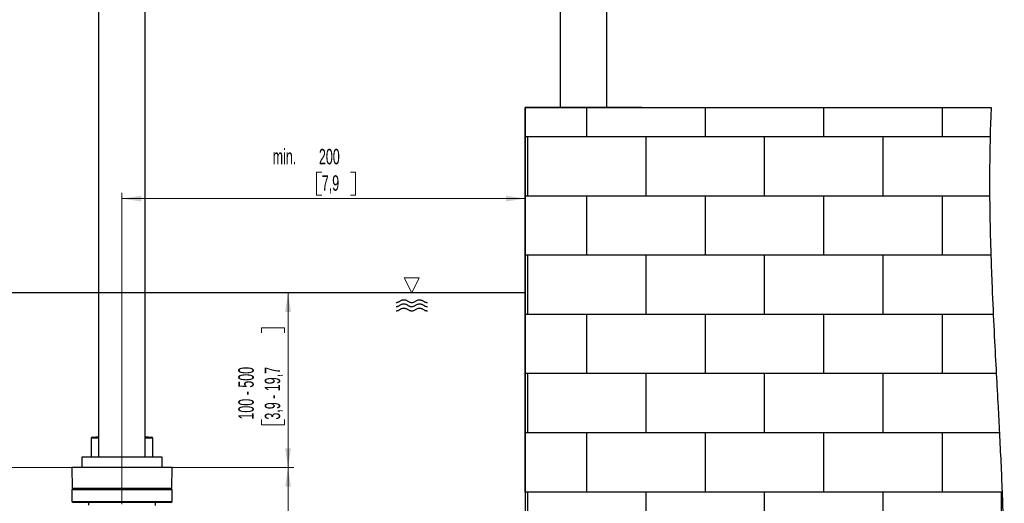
# Model space of a CAD drawing. Header units: millimetres. Extents: x 0 to 4205, y 0 to 2970.
# Tile 5 of 27: x 526 to 1370, y 1510 to 1925. Entities that reach past the tile are written whole.
import ezdxf

# ---------------------------------------------------------------- set-up
doc = ezdxf.new("R2010")
doc.units = ezdxf.units.MM
doc.header["$LTSCALE"] = 5
doc.styles.add('SLDTEXTSTYLE0', font='TXT', dxfattribs={"width": 0.605})
doc.dimstyles.new('SLDDIMSTYLE0', dxfattribs={"dimtxt": 12.841593, "dimasz": 16.5, "dimexe": 0, "dimexo": 0.0625, "dimgap": 3.210398, "dimtad": 1, "dimdec": 0, "dimrnd": 1e-09, "dimzin": 12, "dimdsep": 46, "dimtxsty": 'SLDTEXTSTYLE0', "dimsah": 1, "dimcen": 0.09, "dimadec": 0, "dimazin": 3, "dimtfac": 1, "dimtdec": 1, "dimtofl": 0, "dimtmove": 0, "dimatfit": 3, "dimfxl": 1, "dimfrac": 2, "dimtolj": 1, "dimtzin": 12, "dimarcsym": 0})
doc.dimstyles.new('SLDDIMSTYLE2', dxfattribs={"dimtxt": 12.841593, "dimasz": 16.5, "dimexe": 0, "dimexo": 0.0625, "dimgap": 3.210398, "dimtad": 1, "dimdec": 1, "dimrnd": 1e-09, "dimzin": 12, "dimdsep": 46, "dimtxsty": 'SLDTEXTSTYLE0', "dimsah": 1, "dimcen": 0.09, "dimadec": 0, "dimazin": 3, "dimtfac": 1, "dimtdec": 1, "dimtofl": 0, "dimtmove": 0, "dimatfit": 3, "dimfxl": 1, "dimfrac": 2, "dimtolj": 1, "dimtzin": 12, "dimarcsym": 0})

# ---------------------------------------------------------------- blocks, each defined once
blk = doc.blocks.new('SW_BROKEN_VIEW_1')
at = {"color": 0, "linetype": 'Continuous'}
for p, q in [((0, 0), (0, -793.3)), ((0, 0), (399.56, 0)), ((52.96, -25.15), (52.96, 0)), ((154.56, -25.15), (154.56, 0)), ((256.16, -25.15), (256.16, 0)), ((357.76, -25.15), (357.76, 0)), ((398.68, -25.15), (0, -25.15)), ((2.16, -75.95), (2.16, -25.15)), ((103.76, -75.95), (103.76, -25.15)), ((205.36, -75.95), (205.36, -25.15)), ((306.96, -75.95), (306.96, -25.15)), ((398.28, -75.95), (0, -75.95)), ((52.96, -126.75), (52.96, -75.95)), ((154.56, -126.75), (154.56, -75.95)), ((256.16, -126.75), (256.16, -75.95)), ((357.76, -126.75), (357.76, -75.95)), ((399.33, -126.75), (0, -126.75)), ((2.16, -177.55), (2.16, -126.75)), ((103.76, -177.55), (103.76, -126.75)), ((205.36, -177.55), (205.36, -126.75)), ((306.96, -177.55), (306.96, -126.75)), ((0, -159), (-492.39, -159)), ((-110.28, -167.49), (-110.73, -167.52)), ((-109.83, -167.43), (-110.28, -167.49)), ((-109.38, -167.33), (-109.83, -167.43)), ((-108.95, -167.18), (-109.38, -167.33)), ((-108.53, -167), (-108.95, -167.18)), ((-108.13, -166.79), (-108.53, -167)), ((-107.75, -166.54), (-108.13, -166.79)), ((-107.4, -166.25), (-107.75, -166.54)), ((-107.4, -166.25), (-106.95, -165.9)), ((-106.95, -165.9), (-106.47, -165.61)), ((-106.47, -165.61), (-105.96, -165.36)), ((-106.46, -169.11), (-105.95, -168.86)), ((-105.96, -165.36), (-105.42, -165.18)), ((-105.95, -168.86), (-105.42, -168.68)), ((-105.42, -165.18), (-104.87, -165.05)), ((-105.42, -168.68), (-104.86, -168.56)), ((-104.87, -165.05), (-104.31, -164.99)), ((-104.86, -168.56), (-104.3, -168.49)), ((-104.31, -164.99), (-103.75, -164.99)), ((-104.3, -168.49), (-103.74, -168.49)), ((-103.75, -164.99), (-103.18, -165.05)), ((-103.74, -168.49), (-103.18, -168.56)), ((-103.18, -165.05), (-102.63, -165.18)), ((-103.18, -168.56), (-102.62, -168.68)), ((-102.63, -165.18), (-102.1, -165.36)), ((-102.62, -168.68), (-102.09, -168.86)), ((-102.1, -165.36), (-101.59, -165.61)), ((-102.09, -168.86), (-101.58, -169.11)), ((-101.59, -165.61), (-101.1, -165.9)), ((-101.1, -165.9), (-100.66, -166.25)), ((-100.24, -166.58), (-100.66, -166.25)), ((-99.78, -166.87), (-100.24, -166.58)), ((-99.3, -167.11), (-99.78, -166.87)), ((-98.79, -167.29), (-99.3, -167.11)), ((-98.27, -167.42), (-98.79, -167.29)), ((-97.73, -167.5), (-98.27, -167.42)), ((-97.19, -167.52), (-97.73, -167.5)), ((-96.66, -167.48), (-97.19, -167.52)), ((-96.13, -167.38), (-96.66, -167.48)), ((-95.61, -167.23), (-96.13, -167.38)), ((-95.11, -167.03), (-95.61, -167.23)), ((-94.64, -166.77), (-95.11, -167.03)), ((-94.19, -166.47), (-94.64, -166.77)), ((-93.78, -166.12), (-94.19, -166.47)), ((-93.78, -166.12), (-93.33, -165.8)), ((-93.33, -165.8), (-92.86, -165.52)), ((-92.86, -165.52), (-92.35, -165.3)), ((-92.85, -169.03), (-92.34, -168.8)), ((-92.35, -165.3), (-91.82, -165.14)), ((-92.34, -168.8), (-91.82, -168.64)), ((-91.82, -165.14), (-91.28, -165.03)), ((-91.82, -168.64), (-91.28, -168.53)), ((-91.28, -165.03), (-90.73, -164.98)), ((-91.28, -168.53), (-90.73, -168.48)), ((-90.73, -164.98), (-90.18, -164.99)), ((-90.73, -168.48), (-90.18, -168.5)), ((-90.18, -164.99), (-89.64, -165.06)), ((-90.18, -168.5), (-89.63, -168.57)), ((-89.64, -165.06), (-89.1, -165.19)), ((-89.63, -168.57), (-89.09, -168.69)), ((-89.1, -165.19), (-88.58, -165.38)), ((-89.09, -168.69), (-88.57, -168.88)), ((-88.58, -165.38), (-88.09, -165.62)), ((-88.09, -165.62), (-87.62, -165.91)), ((-87.62, -165.91), (-87.19, -166.25)), ((-86.83, -166.54), (-87.19, -166.25)), ((-86.44, -166.79), (-86.83, -166.54)), ((-86.04, -167.01), (-86.44, -166.79)), ((-85.62, -167.19), (-86.04, -167.01)), ((-85.18, -167.33), (-85.62, -167.19)), ((-84.73, -167.43), (-85.18, -167.33)), ((-84.28, -167.5), (-84.73, -167.43)), ((-83.82, -167.52), (-84.28, -167.5)), ((-110.28, -174.67), (-110.74, -174.7)), ((-110.27, -171), (-110.73, -171.02)), ((-109.83, -174.61), (-110.28, -174.67)), ((-109.82, -170.93), (-110.27, -171)), ((-109.39, -174.51), (-109.83, -174.61)), ((-109.38, -170.83), (-109.82, -170.93)), ((-108.96, -174.36), (-109.39, -174.51)), ((-108.94, -170.69), (-109.38, -170.83)), ((-108.54, -174.18), (-108.96, -174.36)), ((-108.52, -170.51), (-108.94, -170.69)), ((-108.14, -173.97), (-108.54, -174.18)), ((-108.12, -170.29), (-108.52, -170.51)), ((-107.76, -173.71), (-108.14, -173.97)), ((-107.74, -170.04), (-108.12, -170.29)), ((-107.4, -173.43), (-107.76, -173.71)), ((-107.39, -169.75), (-107.74, -170.04)), ((-107.4, -173.43), (-106.96, -173.08)), ((-107.39, -169.75), (-106.94, -169.4)), ((-106.96, -173.08), (-106.47, -172.78)), ((-106.94, -169.4), (-106.46, -169.11)), ((-106.47, -172.78), (-105.96, -172.54)), ((-105.96, -172.54), (-105.43, -172.36)), ((-105.43, -172.36), (-104.88, -172.23)), ((-104.88, -172.23), (-104.32, -172.17)), ((-104.32, -172.17), (-103.75, -172.17)), ((-103.75, -172.17), (-103.19, -172.23)), ((-103.19, -172.23), (-102.64, -172.36)), ((-102.64, -172.36), (-102.1, -172.54)), ((-102.1, -172.54), (-101.59, -172.78)), ((-101.59, -172.78), (-101.11, -173.08)), ((-101.58, -169.11), (-101.1, -169.4)), ((-101.11, -173.08), (-100.66, -173.43)), ((-101.1, -169.4), (-100.65, -169.75)), ((-100.24, -173.76), (-100.66, -173.43)), ((-100.23, -170.09), (-100.65, -169.75)), ((-99.78, -174.05), (-100.24, -173.76)), ((-99.77, -170.37), (-100.23, -170.09)), ((-99.3, -174.29), (-99.78, -174.05)), ((-99.29, -170.61), (-99.77, -170.37)), ((-98.79, -174.47), (-99.3, -174.29)), ((-98.78, -170.79), (-99.29, -170.61)), ((-98.27, -174.6), (-98.79, -174.47)), ((-98.26, -170.92), (-98.78, -170.79)), ((-97.74, -174.68), (-98.27, -174.6)), ((-97.73, -171), (-98.26, -170.92)), ((-97.2, -174.7), (-97.74, -174.68)), ((-97.19, -171.02), (-97.73, -171)), ((-96.66, -174.66), (-97.2, -174.7)), ((-96.65, -170.98), (-97.19, -171.02)), ((-96.13, -174.56), (-96.66, -174.66)), ((-96.12, -170.88), (-96.65, -170.98)), ((-95.61, -174.41), (-96.13, -174.56)), ((-95.6, -170.73), (-96.12, -170.88)), ((-95.12, -174.21), (-95.61, -174.41)), ((-95.1, -170.53), (-95.6, -170.73)), ((-94.64, -173.95), (-95.12, -174.21)), ((-94.63, -170.27), (-95.1, -170.53)), ((-94.2, -173.65), (-94.64, -173.95)), ((-94.18, -169.97), (-94.63, -170.27)), ((-93.79, -173.3), (-94.2, -173.65)), ((-93.77, -169.62), (-94.18, -169.97)), ((-93.79, -173.3), (-93.34, -172.98)), ((-93.77, -169.62), (-93.33, -169.3)), ((-93.34, -172.98), (-92.86, -172.7)), ((-93.33, -169.3), (-92.85, -169.03)), ((-92.86, -172.7), (-92.36, -172.48)), ((-92.36, -172.48), (-91.83, -172.32)), ((-91.83, -172.32), (-91.29, -172.21)), ((-91.29, -172.21), (-90.74, -172.16)), ((-90.74, -172.16), (-90.19, -172.17)), ((-90.19, -172.17), (-89.64, -172.24)), ((-89.64, -172.24), (-89.11, -172.37)), ((-89.11, -172.37), (-88.59, -172.56)), ((-88.59, -172.56), (-88.09, -172.8)), ((-88.57, -168.88), (-88.08, -169.12)), ((-88.09, -172.8), (-87.62, -173.09)), ((-88.08, -169.12), (-87.61, -169.41)), ((-87.62, -173.09), (-87.19, -173.43)), ((-87.61, -169.41), (-87.18, -169.75)), ((-86.83, -173.72), (-87.19, -173.43)), ((-86.82, -170.04), (-87.18, -169.75)), ((-86.45, -173.97), (-86.83, -173.72)), ((-86.44, -170.29), (-86.82, -170.04)), ((-86.04, -174.19), (-86.45, -173.97)), ((-86.03, -170.51), (-86.44, -170.29)), ((-85.62, -174.37), (-86.04, -174.19)), ((-85.61, -170.69), (-86.03, -170.51)), ((-85.19, -174.51), (-85.62, -174.37)), ((-85.17, -170.83), (-85.61, -170.69)), ((-84.74, -174.61), (-85.19, -174.51)), ((-84.72, -170.94), (-85.17, -170.83)), ((-84.28, -174.68), (-84.74, -174.61)), ((-84.27, -171), (-84.72, -170.94)), ((-83.82, -174.7), (-84.28, -174.68)), ((-83.81, -171.02), (-84.27, -171)), ((401.39, -177.55), (0, -177.55)), ((52.96, -228.35), (52.96, -177.55)), ((154.56, -228.35), (154.56, -177.55)), ((256.16, -228.35), (256.16, -177.55)), ((357.76, -228.35), (357.76, -177.55)), ((404, -228.35), (0, -228.35)), ((2.16, -279.15), (2.16, -228.35)), ((103.76, -279.15), (103.76, -228.35)), ((205.36, -279.15), (205.36, -228.35)), ((306.96, -279.15), (306.96, -228.35)), ((406.71, -279.15), (0, -279.15)), ((52.96, -329.95), (52.96, -279.15)), ((154.56, -329.95), (154.56, -279.15)), ((256.16, -329.95), (256.16, -279.15)), ((357.76, -329.95), (357.76, -279.15)), ((409.05, -329.95), (0, -329.95)), ((2.16, -380.75), (2.16, -329.95)), ((103.76, -380.75), (103.76, -329.95)), ((205.36, -380.75), (205.36, -329.95)), ((306.96, -380.75), (306.96, -329.95)), ((408.56, -380.75), (408.56, -329.95))]:
    blk.add_line(p, q, dxfattribs=at)
blk.add_open_spline([(399.56, 0), (398.79, -21.14), (398.35, -42.25), (398.22, -63.34), (398.36, -84.4), (398.74, -105.45), (399.32, -126.48), (400.57, -159.51), (402.12, -192.52), (403.85, -225.53), (405.21, -250.8), (406.55, -276.08), (407.8, -301.37), (408.92, -326.69), (409.84, -352.05), (410.51, -377.43), (410.87, -402.86), (410.91, -418.74), (410.8, -434.64), (410.52, -450.56), (410.04, -466.49), (409.32, -482.42), (408.32, -498.32), (407.02, -514.18), (405.37, -529.99), (403.81, -542.37), (401.99, -554.69), (399.9, -566.96), (397.52, -579.16), (394.83, -591.28), (391.81, -603.33), (388.45, -615.29), (384.73, -627.14), (381.07, -637.68), (377.1, -648.12), (372.82, -658.44), (368.24, -668.63), (363.35, -678.67), (358.25, -688.36), (352.85, -697.87), (347.15, -707.18), (341.16, -716.28), (335.56, -724.21), (329.73, -731.94), (323.66, -739.46), (317.36, -746.76), (310.83, -753.82), (304.06, -760.64), (297.06, -767.2), (289.82, -773.49), (283.39, -778.69), (276.77, -783.68), (269.99, -788.44), (263.03, -792.97), (255.9, -797.26), (248.73, -801.22), (241.39, -804.94), (233.89, -808.4), (226.22, -811.59), (218.22, -814.57), (210.05, -817.27), (201.71, -819.66), (193.19, -821.75), (184.5, -823.52), (175.64, -824.97), (166.61, -826.1), (157.43, -826.88), (148.08, -827.32), (138.56, -827.41), (128.86, -827.14), (119, -826.5), (109.15, -825.51), (99.13, -824.15), (88.95, -822.41), (78.61, -820.29), (69.24, -818.06), (59.73, -815.52), (50.1, -812.66), (40.34, -809.46), (30.45, -805.93), (20.43, -802.07), (10.28, -797.86), (0, -793.3), (3.42, -794.84), (0, -793.3)], degree=3, knots=[0, 0, 0, 0, 0.018982, 0.037929, 0.056851, 0.075753, 0.094641, 0.113519, 0.143176, 0.17283, 0.20249, 0.225196, 0.247912, 0.27064, 0.293383, 0.316146, 0.338933, 0.361752, 0.376002, 0.39027, 0.404558, 0.418859, 0.433162, 0.447459, 0.461742, 0.476007, 0.487199, 0.498377, 0.509543, 0.520696, 0.531842, 0.542984, 0.554128, 0.565282, 0.57529, 0.58531, 0.595336, 0.605361, 0.61538, 0.625209, 0.635022, 0.644817, 0.654592, 0.663299, 0.671988, 0.680658, 0.68931, 0.697945, 0.706566, 0.715175, 0.723777, 0.731207, 0.738638, 0.746075, 0.753523, 0.760988, 0.768341, 0.775721, 0.783136, 0.790592, 0.798252, 0.805971, 0.813759, 0.821626, 0.829582, 0.837638, 0.845804, 0.854073, 0.862475, 0.87102, 0.879721, 0.88859, 0.897475, 0.906545, 0.915812, 0.925286, 0.933929, 0.942756, 0.951773, 0.96099, 0.970412, 0.98005, 0.98991, 1, 1, 1, 1], dxfattribs=at)
blk = doc.blocks.new('_D_3')
at = {"color": 7, "linetype": 'Continuous', "lineweight": 0}
for p, q in [((756.19, 1690.19), (756.19, 1540.19)), ((733.53, 1655.85), (733.53, 1660.26)), ((733.53, 1660.26), (753.25, 1660.26)), ((753.25, 1660.26), (753.25, 1655.85)), ((733.53, 1581.37), (733.53, 1576.96)), ((753.25, 1576.96), (753.25, 1581.37)), ((733.53, 1576.96), (753.25, 1576.96)), ((633.55, 1540.19), (761.19, 1540.19))]:
    blk.add_line(p, q, dxfattribs=at)
at = {"color": 7, "linetype": 'Continuous', "lineweight": 18}
for points in [[(756.19, 1690.19), (753.69, 1673.69), (758.69, 1673.69)], [(756.19, 1540.19), (758.69, 1556.69), (753.69, 1556.69)]]:
    blk.add_solid(points, dxfattribs=at)
at = {"color": 7, "linetype": 'Continuous', "lineweight": 18, "char_height": 13.229, "attachment_point": 1, "rotation": 90, "style": 'SLDTEXTSTYLE0'}
for s, insert in [('100 - 500', (713.54, 1581.37)), ('3,9 - 19,7', (736.2, 1581.37))]:
    blk.add_mtext(s, dxfattribs=dict(at, insert=insert))
blk = doc.blocks.new('_D_6')
at = {"color": 7, "linetype": 'Continuous', "lineweight": 0}
for p, q in [((595.77, 2847.61), (331.65, 2847.61)), ((336.65, 1540.19), (336.65, 2847.61)), ((313.98, 2244.46), (313.98, 2248.87)), ((313.98, 2248.87), (333.71, 2248.87)), ((333.71, 2248.87), (333.71, 2244.46)), ((313.98, 2210.16), (313.98, 2205.75)), ((313.98, 2205.75), (333.71, 2205.75)), ((333.71, 2205.75), (333.71, 2210.16)), ((570.77, 1540.19), (331.65, 1540.19))]:
    blk.add_line(p, q, dxfattribs=at)
at = {"color": 7, "linetype": 'Continuous', "lineweight": 18}
for points in [[(336.65, 2847.61), (334.15, 2831.11), (339.15, 2831.11)], [(336.65, 1540.19), (339.15, 1556.69), (334.15, 1556.69)]]:
    blk.add_solid(points, dxfattribs=at)
at = {"color": 7, "linetype": 'Continuous', "lineweight": 18, "char_height": 13.229, "attachment_point": 1, "rotation": 90, "style": 'SLDTEXTSTYLE0'}
for s, insert in [('1968', (293.99, 2207.71)), ('77,5', (316.65, 2210.16))]:
    blk.add_mtext(s, dxfattribs=dict(at, insert=insert))
blk = doc.blocks.new('_D_7')
at = {"color": 7, "linetype": 'Continuous', "lineweight": 0}
for p, q in [((785.14, 1793.67), (780.73, 1793.67)), ((780.73, 1793.67), (780.73, 1773.95)), ((809.64, 1793.67), (814.05, 1793.67)), ((814.05, 1793.67), (814.05, 1773.95)), ((613.79, 1508.81), (613.79, 1776.01)), ((780.73, 1773.95), (785.14, 1773.95)), ((814.05, 1773.95), (809.64, 1773.95)), ((959.52, 1771.01), (613.79, 1771.01))]:
    blk.add_line(p, q, dxfattribs=at)
at = {"color": 7, "linetype": 'Continuous', "lineweight": 18}
for points in [[(613.79, 1771.01), (630.29, 1768.51), (630.29, 1773.51)], [(959.52, 1771.01), (943.02, 1773.51), (943.02, 1768.51)]]:
    blk.add_solid(points, dxfattribs=at)
at = {"color": 7, "linetype": 'Continuous', "lineweight": 18, "char_height": 13.229, "attachment_point": 1, "style": 'SLDTEXTSTYLE0'}
for s, insert in [('min.', (743.01, 1813.66)), ('200', (782.69, 1813.66)), ('7,9', (785.14, 1791))]:
    blk.add_mtext(s, dxfattribs=dict(at, insert=insert))
blk = doc.blocks.new('_D_9')
at = {"color": 7, "linetype": 'Continuous', "lineweight": 0}
for p, q in [((656.77, 1540.19), (761.19, 1540.19)), ((756.19, 1540.19), (756.19, 1155.89)), ((733.53, 1378.64), (733.53, 1383.05)), ((733.53, 1383.05), (753.25, 1383.05)), ((753.25, 1383.05), (753.25, 1378.64)), ((733.53, 1344.34), (733.53, 1339.93)), ((753.25, 1339.93), (753.25, 1344.34)), ((733.53, 1339.93), (753.25, 1339.93)), ((613.27, 1155.89), (761.19, 1155.89))]:
    blk.add_line(p, q, dxfattribs=at)
at = {"color": 7, "linetype": 'Continuous', "lineweight": 18}
for points in [[(756.19, 1540.19), (753.69, 1523.69), (758.69, 1523.69)], [(756.19, 1155.89), (758.69, 1172.39), (753.69, 1172.39)]]:
    blk.add_solid(points, dxfattribs=at)
at = {"color": 7, "linetype": 'Continuous', "lineweight": 18, "char_height": 13.229, "attachment_point": 1, "rotation": 90, "style": 'SLDTEXTSTYLE0'}
for s, insert in [('15,2', (736.2, 1344.34)), ('385', (713.54, 1346.79))]:
    blk.add_mtext(s, dxfattribs=dict(at, insert=insert))
blk = doc.blocks.new('SW_SFSYMBOL_0')
at = {"color": 0, "linetype": 'Continuous', "lineweight": 0}
for p, q in [((0, 0), (-6.42, 12.84)), ((-6.42, 12.84), (6.42, 12.84)), ((0, 0), (6.42, 12.84))]:
    blk.add_line(p, q, dxfattribs=at)

msp = doc.modelspace()

# ---------------------------------------------------------------- linework, layer by layer
at = {"color": 7, "linetype": 'Continuous', "lineweight": 25}
for p, q in [((989.523495, 2499.185957), (989.523495, 1849.185966)), ((1029.523494, 1849.185966), (1029.523494, 2499.185957)), ((593.773501, 2410.685949), (593.773501, 1549.185924)), ((633.773493, 1549.185924), (633.773493, 2212.437905)), ((959.523501, 1519.185953), (959.523501, 1849.185966)), ((1059.523495, 1849.185966), (959.523501, 1849.185966)), ((587.273495, 1565.361552), (587.273495, 1549.185924)), ((640.273498, 1549.185924), (640.273498, 1565.361552)), ((579.273479, 1549.185924), (579.273479, 1540.18598)), ((643.651383, 1549.185924), (579.273479, 1549.185924)), ((648.273485, 1549.185924), (643.651383, 1549.185924)), ((648.273485, 1540.18598), (648.273485, 1549.185924)), ((570.773499, 1540.18598), (571.079092, 1522.677235)), ((592.273491, 1540.18598), (570.773499, 1540.18598)), ((656.773495, 1540.18598), (592.273491, 1540.18598)), ((656.467872, 1522.677235), (656.773495, 1540.18598)), ((571.773486, 1522.185974), (570.773499, 1521.185927)), ((570.773499, 1521.185927), (570.773499, 1511.185936)), ((656.773495, 1521.185927), (570.773499, 1521.185927)), ((655.967968, 1522.185974), (571.579056, 1522.185974)), ((656.773495, 1521.185927), (655.773508, 1522.185974)), ((656.773495, 1511.185936), (656.773495, 1521.185927)), ((570.773499, 1511.185936), (571.773486, 1510.185949)), ((570.773499, 1511.185936), (656.773495, 1511.185936)), ((655.773508, 1510.185949), (571.773486, 1510.185949)), ((585.02348, 1510.185949), (585.02348, 1507.899456)), ((642.523484, 1507.803432), (642.523484, 1510.185949)), ((655.773508, 1510.185949), (656.773495, 1511.185936))]:
    msp.add_line(p, q, dxfattribs=at)
at = {"color": 8, "linetype": 'Continuous', "lineweight": 18}
for p, q in [((571.079092, 1522.677235), (592.426317, 1522.677235)), ((592.426317, 1522.677235), (656.467872, 1522.677235))]:
    msp.add_line(p, q, dxfattribs=at)
at = {"color": 8, "linetype": 'Continuous', "lineweight": 18, "flags": 128}
for points in [[(593.773501, 1565.579228), (593.648629, 1565.575056), (591.762977, 1565.511934), (590.179758, 1565.458886), (588.922815, 1565.416746), (588.011162, 1565.386228), (587.458627, 1565.367751), (587.273495, 1565.361552)], [(640.273498, 1565.361552), (640.088396, 1565.367751), (639.535831, 1565.386228), (638.624208, 1565.416746), (637.367265, 1565.458886), (635.783987, 1565.511934), (633.898335, 1565.575056), (633.773493, 1565.579228)]]:
    msp.add_lwpolyline(points, dxfattribs=at)
at = {"color": 7, "linetype": 'Continuous', "lineweight": 25, "flags": 128}
for points in [[(588.238614, 1566.360943), (588.416176, 1566.367142), (588.946181, 1566.385619), (589.820581, 1566.416137), (591.026204, 1566.458277), (592.544871, 1566.511325), (593.773501, 1566.554181)], [(633.773493, 1566.554181), (635.002123, 1566.511325), (636.52076, 1566.458277), (637.726413, 1566.416137), (638.600843, 1566.385619), (639.130848, 1566.367142), (639.30841, 1566.360943)]]:
    msp.add_lwpolyline(points, dxfattribs=at)
at = {"color": 7, "linetype": 'Continuous', "lineweight": 25}
for centre, radius, start, end in [((588.273574, 1565.361475), 1.000079, 92.003325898, 179.995626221), ((639.273473, 1565.361528), 1.000026, 0.001376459, 87.99790321), ((571.579005, 1522.685962), 0.499988, 181.00011419, 270.005895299), ((655.968011, 1522.68591), 0.499937, 269.995083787, 359.00573677)]:
    msp.add_arc(centre, radius, start, end, dxfattribs=at)

# ---------------------------------------------------------------- block references
at = {"color": 7, "linetype": 'Continuous'}
msp.add_blockref('SW_BROKEN_VIEW_1', (959.523501, 1849.185966), dxfattribs=at)
at = {"color": 7, "linetype": 'Continuous', "lineweight": 0}
msp.add_blockref('SW_SFSYMBOL_0', (862.283599, 1690.185951), dxfattribs=at)

# ---------------------------------------------------------------- dimensions: what is measured, and where the dimension line sits
at = {"color": 7, "linetype": 'Continuous', "lineweight": 18}
dim = msp.add_linear_dim(base=(336.64562, 2847.608555), p1=(570.773497, 1540.185951), p2=(595.773497, 2847.608555), angle=90, text='1968', dimstyle='SLDDIMSTYLE2', dxfattribs=at)
dim.commit()
dim.dimension.update_dxf_attribs({"geometry": '_D_6', "text_midpoint": (336.64562, 2227.311847), "dimtype": 160})
dim = msp.add_linear_dim(base=(613.790947, 1771.006963), p1=(959.523497, 1849.185951), p2=(613.790947, 1508.80677), text='min.<>', dimstyle='SLDDIMSTYLE2', dxfattribs=at)
dim.commit()
dim.dimension.update_dxf_attribs({"geometry": '_D_7', "text_midpoint": (780.733797, 1771.006963), "dimtype": 160})
for base, p1, p2, dimstyle, picture, middle in [((756.192623, 1540.185951), (959.523497, 1690.185951), (633.546207, 1540.185951), 'SLDDIMSTYLE2', '_D_3', (756.192623, 1618.610418)), ((756.192623, 1155.885951), (656.773497, 1540.185951), (613.273497, 1155.885951), 'SLDDIMSTYLE0', '_D_9', (756.192623, 1361.489464))]:
    dim = msp.add_linear_dim(base=base, p1=p1, p2=p2, angle=90, dimstyle=dimstyle, dxfattribs=at)
    dim.commit()
    dim.dimension.update_dxf_attribs({"geometry": picture, "text_midpoint": middle, "dimtype": 160})

doc.saveas('drawing.dxf')
